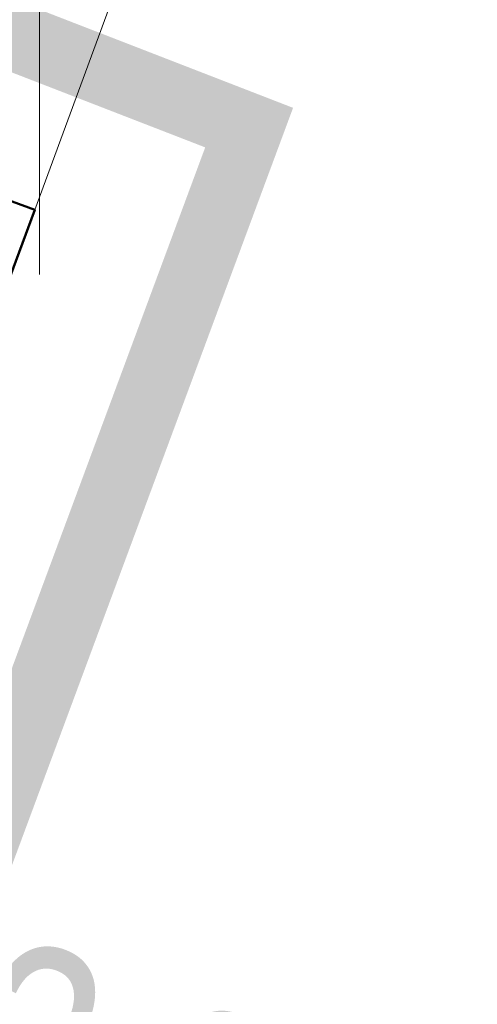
# Model space of a CAD drawing. Extents: x 5470850 to 5471103, y 5921888 to 5922012.
# Tile 32 of 44: x 5470999.88 to 5471002.55, y 5921943.25 to 5921948.98. Entities that reach past the tile are written whole.
import ezdxf

# ---------------------------------------------------------------- set-up
doc = ezdxf.new("R2010")
doc.units = 0
doc.header["$PDSIZE"] = 0.75
for name, pattern in [('budynki akt$0$DASHED', [19.05, 12.7, -6.35]), ('PRZER2-1', [3, 2, -1]), ('PRZER3-1', [4, 3, -1])]:
    doc.linetypes.add(name, pattern=pattern)
doc.layers.get('0').update_dxf_attribs({"linetype": 'CONTINUOUS', "lineweight": 13})
doc.layers.get('Defpoints').update_dxf_attribs({"linetype": 'CONTINUOUS'})
for name, color, linetype, lineweight in [('000_wymiarowanie ', 7, 'CONTINUOUS', 0), ('A_GRANICA OPRACOWANIA', 7, 'CONTINUOUS', 0), ('GESBLO', 7, 'CONTINUOUS', 18), ('GESBZO', 7, 'CONTINUOUS', 50), ('GSSKOA', 7, 'PRZER3-1', 18)]:
    doc.layers.add(name, color=color, linetype=linetype, lineweight=lineweight)
doc.styles.add('narrow b. maly', font='ARIALN.TTF', dxfattribs={"width": 0.9})
doc.dimstyles.new('1-5', dxfattribs={"dimscale": 0, "dimtxt": 1.25, "dimasz": 0.5, "dimexe": 0.2, "dimexo": 5, "dimgap": 0.1, "dimtad": 1, "dimzin": 9, "dimdsep": 46, "dimtxsty": 'narrow b. maly', "dimblk": 'OBLIQUE', "dimcen": 0.5, "dimdle": 0.2, "dimadec": 0, "dimazin": 0, "dimtfac": 1, "dimtdec": 1, "dimtix": 1, "dimtmove": 2, "dimatfit": 3, "dimfxl": 0, "dimtolj": 1, "dimtzin": 0, "dimlwd": -1, "dimlwe": -1, "dimarcsym": 0})

# ---------------------------------------------------------------- blocks, each defined once
blk = doc.blocks.new('_Oblique')
at = {"color": 0, "linetype": 'ByBlock', "lineweight": -2}
blk.add_line((-0.5, -0.5), (0.5, 0.5), dxfattribs=at)
blk = doc.blocks.new('*D26')
at = {"layer": '000_wymiarowanie ', "color": 0}
for p, q in [((5470994.8803, 5921944.1302), (5470998.3261, 5921942.8544)), ((5470995.0679, 5921944.0608), (5470994.9985, 5921943.8732)), ((5470998.1385, 5921942.9239), (5470998.0691, 5921942.7363))]:
    blk.add_line(p, q, dxfattribs=at)
at = {"layer": 'Defpoints', "color": 0}
for p in [(5470995.739, 5921945.8734), (5470998.8096, 5921944.7365), (5470998.1385, 5921942.9239)]:
    blk.add_point(p, dxfattribs=at)
at = {"layer": '000_wymiarowanie ', "color": 0, "xscale": 0.5, "yscale": 0.5, "zscale": 0.5}
for p, rotation in [((5470995.0679, 5921944.0608), 159.6825712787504), ((5470998.1385, 5921942.9239), 339.6825712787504)]:
    blk.add_blockref('_Oblique', p, dxfattribs=dict(at, rotation=rotation))
at = {"layer": '000_wymiarowanie ', "color": 0, "insert": (5471000.7622, 5921942.6415), "char_height": 1.25, "attachment_point": 5, "rotation": 339.68257, "style": 'narrow b. maly'}
blk.add_mtext('\\A1;{3.27}', dxfattribs=at)

msp = doc.modelspace()

# ---------------------------------------------------------------- linework, layer by layer
at = {"color": 7, "linetype": 'Continuous', "lineweight": 13, "elevation": 100, "flags": 128}
msp.add_lwpolyline([(5471000, 5921947.5), (5471000, 5921952.5)], dxfattribs=at)
at = {"color": 0, "linetype": 'PRZER2-1', "lineweight": 18, "flags": 128}
msp.add_lwpolyline([(5470989.9483, 5921944.9847), (5470992.2741, 5921951.3927), (5470992.326, 5921951.4578), (5470992.7533, 5921950.5302), (5470999.972, 5921947.8761), (5470997.9212, 5921942.3369), (5470993.5496, 5921943.9571), (5470993.236, 5921943.813), (5470989.9483, 5921944.9847)], dxfattribs=at)
at = {"layer": 'A_GRANICA OPRACOWANIA', "color": 1, "linetype": 'budynki akt$0$DASHED', "ltscale": 0.1}
msp.add_lwpolyline([(5470998.517, 5921941.0684, 0.4, 0.4, 0), (5471001.2221, 5921948.3551, 0.4, 0.4, 0), (5470994.8816, 5921950.8125, 0.4, 0.4, 0), (5470992.0958, 5921943.3193, 0.4, 0.4, 0)], format="xyseb", close=True, dxfattribs=at)
at = {"layer": 'GESBLO', "color": 7, "linetype": 'Continuous', "lineweight": 18, "elevation": 10.18}
msp.add_lwpolyline([(5470986.2446, 5921924.1263), (5470986.0241, 5921924.6301), (5470985.8318, 5921925.0794), (5470987.9781, 5921930.9595), (5470986.3647, 5921931.5506), (5470985.9289, 5921932.4923), (5470987.8987, 5921937.8096), (5470988.8359, 5921938.2439), (5470990.4554, 5921937.6496), (5470992.6052, 5921943.5208), (5470993.5496, 5921943.9571), (5470997.9212, 5921942.3369), (5470999.972, 5921947.8761), (5470992.7533, 5921950.5302), (5470992.326, 5921951.4578), (5470992.763, 5921952.6629), (5470984.1861, 5921955.8194), (5470980.6199, 5921946.124), (5470981.9317, 5921945.6523), (5470976.3269, 5921930.4327), (5470975.0256, 5921930.91), (5470974.3004, 5921928.9393), (5470970.2793, 5921920.2114)], dxfattribs=at)
at = {"layer": 'GESBLO', "color": 7, "linetype": 'Continuous', "lineweight": 18}
msp.add_lwpolyline([(5470992.7533, 5921950.5302), (5470992.7533, 5921950.5302), (5470992.326, 5921951.4578), (5470992.326, 5921951.4578), (5470992.763, 5921952.6629), (5471000.6744, 5921949.7837), (5470999.972, 5921947.8761), (5470992.7533, 5921950.5302)], dxfattribs=at)
at = {"layer": 'GESBZO', "color": 1, "linetype": 'Continuous', "lineweight": 50, "elevation": 10.18}
msp.add_lwpolyline([(5470986.2446, 5921924.1263), (5470986.0241, 5921924.6301), (5470985.8318, 5921925.0794), (5470987.9781, 5921930.9595), (5470986.3647, 5921931.5506), (5470985.9289, 5921932.4923), (5470987.8987, 5921937.8096), (5470988.8359, 5921938.2439), (5470990.4554, 5921937.6496), (5470992.6052, 5921943.5208), (5470993.5496, 5921943.9571), (5470997.9212, 5921942.3369), (5470999.972, 5921947.8761), (5470992.7533, 5921950.5302), (5470992.326, 5921951.4578), (5470992.763, 5921952.6629), (5470984.1861, 5921955.8194), (5470980.6199, 5921946.124), (5470981.9317, 5921945.6523), (5470976.3269, 5921930.4327), (5470975.0256, 5921930.91), (5470974.3004, 5921928.9393), (5470970.2793, 5921920.2114)], dxfattribs=at)
at = {"layer": 'GSSKOA', "color": 7, "linetype": 'PRZER3-1', "lineweight": 18, "ltscale": 0.5, "elevation": 10.18}
msp.add_lwpolyline([(5470990.4554, 5921937.6496), (5470992.6052, 5921943.5208), (5470993.5496, 5921943.9571), (5470997.9212, 5921942.3369), (5470999.972, 5921947.8761), (5470992.7533, 5921950.5302), (5470992.326, 5921951.4578), (5470992.763, 5921952.6629), (5470984.1861, 5921955.8194), (5470983.8101, 5921954.7878), (5470985.03, 5921954.3388), (5470984.1169, 5921951.8817), (5470984.1169, 5921951.8817), (5470982.9023, 5921952.335), (5470981.55, 5921948.65)], dxfattribs=at)

# ---------------------------------------------------------------- dimensions: what is measured, and where the dimension line sits
at = {"layer": '000_wymiarowanie ', "color": 5}
dim = msp.add_linear_dim(base=(5470998.1385, 5921942.9239), p1=(5470995.739, 5921945.8734, 10.18), p2=(5470998.8096, 5921944.7365), angle=339.68257, text='{<>}', dimstyle='1-5', override={"dimscale": 1, "dimtxsty": 'narrow b. maly', "dimblk": 'Oblique'}, dxfattribs=at)
dim.commit()
dim.dimension.update_dxf_attribs({"geometry": '*D26', "text_midpoint": (5471000.7622, 5921942.6415), "dimtype": 161})

doc.saveas('drawing.dxf')
